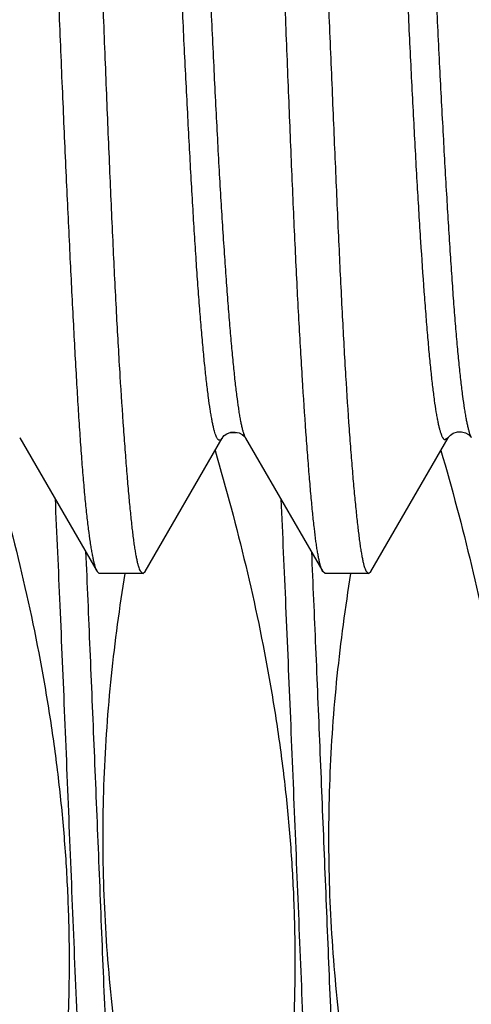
# Model space of a CAD drawing. Header units: inches. Extents: x 0 to 22, y 0 to 17.
# Tile 13 of 98: x 2.4402 to 2.4958, y 9.708 to 9.8292. Entities that reach past the tile are written whole.
import ezdxf

# ---------------------------------------------------------------- set-up
doc = ezdxf.new("R2010")
doc.units = ezdxf.units.IN
doc.header["$LTSCALE"] = 1.21
doc.header["$MEASUREMENT"] = 0
doc.layers.get('0').update_dxf_attribs({"linetype": 'CONTINUOUS'})
doc.layers.add('DIMENSIONS', color=7, linetype='CONTINUOUS')
doc.styles.get("Standard").update_dxf_attribs({"font": 'txt', "width": 0.8})
doc.dimstyles.new('DIMSTYLE_1', dxfattribs={"dimtxt": 0.125, "dimasz": 0.18, "dimexe": 0.125, "dimexo": 0.0625, "dimgap": 0.03125, "dimtad": 0, "dimtih": 1, "dimtoh": 1, "dimzin": 4, "dimdsep": 46, "dimtxsty": 'STANDARD', "dimblk": '_FILLED', "dimblk1": '_FILLED', "dimblk2": '_FILLED', "dimcen": 0.09, "dimadec": 0, "dimazin": 0, "dimtp": 0.01, "dimtm": 0.01, "dimtfac": 1, "dimtofl": 0, "dimtmove": 0, "dimatfit": 3, "dimldrblk": '_FILLED', "dimfxl": 1, "dimtolj": 1, "dimtzin": 4, "dimarcsym": 0})

# ---------------------------------------------------------------- blocks, each defined once
blk = doc.blocks.new('*D36')
at = {"layer": 'DIMENSIONS', "color": 2, "linetype": 'CONTINUOUS'}
for p, q in [((2.8103175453, 9.7619729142), (2.8103175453, 12.026674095)), ((2.6601298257, 9.5710982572), (2.8103175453, 9.7619729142)), ((2.6601298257, 9.241530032), (2.6601298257, 9.5710982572))]:
    blk.add_line(p, q, dxfattribs=at)
at = {"layer": 'DIMENSIONS', "color": 2, "linetype": 'CONTINUOUS', "insert": (2.7478175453, 12.089174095), "char_height": 0.125, "width": 1.025, "attachment_point": 1, "rotation": 90, "line_spacing_factor": 0.9}
blk.add_mtext('.44{\\Ftxt.shx;\\W1.000000;\\H0.125000; }[11.1]', dxfattribs=at)
blk = doc.blocks.new('_FILLED')
at = {"color": 0, "linetype": 'BYBLOCK'}
blk.add_solid([(0, 0), (-1, 0.1736111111), (-1, -0.1736111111)], dxfattribs=at)

msp = doc.modelspace()

# ---------------------------------------------------------------- linework, layer by layer
at = {"color": 7, "linetype": 'CONTINUOUS'}
for p, q in [((2.4402056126, 9.7777156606), (2.4402242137, 9.7776825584)), ((2.4402242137, 9.7776825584), (2.4497435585, 9.7612369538)), ((2.4556224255, 9.761266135), (2.4651194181, 9.77767433)), ((2.4651172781, 9.7776888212), (2.4651205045, 9.7776946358)), ((2.4661521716, 9.778376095), (2.4668758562, 9.778376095)), ((2.4679603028, 9.777701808), (2.4679682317, 9.7776884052)), ((2.4679745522, 9.7776775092), (2.477473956, 9.7612620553)), ((2.4833826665, 9.7612605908), (2.4928964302, 9.7776952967)), ((2.4929119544, 9.7777227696), (2.4928964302, 9.7776952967)), ((2.4957515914, 9.7777317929), (2.4957563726, 9.7777235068)), ((2.4499987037, 9.7610144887), (2.4497435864, 9.7612369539)), ((2.4553319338, 9.7610144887), (2.4499987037, 9.7610144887)), ((2.4550089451, 9.7613323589), (2.4553319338, 9.7610144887)), ((2.4553319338, 9.7610144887), (2.4556225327, 9.7612661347)), ((2.4777622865, 9.7610144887), (2.4774737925, 9.7612620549)), ((2.4831003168, 9.7610144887), (2.4777622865, 9.7610144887)), ((2.4827854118, 9.761332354), (2.4831003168, 9.7610144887)), ((2.4831003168, 9.7610144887), (2.4833827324, 9.7612605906))]:
    msp.add_line(p, q, dxfattribs=at)
at = {"color": 9, "linetype": 'CONTINUOUS'}
msp.add_line((2.4928964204, 9.7776952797), (2.4925064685, 9.7774397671), dxfattribs=at)
at = {"color": 7, "linetype": 'CONTINUOUS'}
for points in [[(2.4651205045, 9.7776946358), (2.4651229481, 9.7776988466), (2.4651840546, 9.7777872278), (2.4653551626, 9.7779692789), (2.4656934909, 9.778206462), (2.466183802, 9.7783877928), (2.4667003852, 9.778418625), (2.4671892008, 9.7783001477), (2.4675730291, 9.778093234), (2.4678130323, 9.7778878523), (2.4679315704, 9.7777452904), (2.4679603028, 9.777701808)], [(2.4929167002, 9.7777200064), (2.4929232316, 9.7777312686), (2.492992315, 9.7778289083), (2.4931782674, 9.7780200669)], [(2.4931782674, 9.7780200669), (2.4935375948, 9.7782591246), (2.4940425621, 9.7784278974), (2.4945606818, 9.7784391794), (2.4950422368, 9.7783041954), (2.4954061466, 9.7780933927), (2.4956255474, 9.7778961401), (2.4957285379, 9.7777677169), (2.4957515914, 9.7777317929)]]:
    msp.add_lwpolyline(points, dxfattribs=at)
at = {"color": 9, "linetype": 'CONTINUOUS'}
for points, knots in [([(2.4540936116, 9.9943208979), (2.4541108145, 9.9943506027), (2.4541448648, 9.9944050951), (2.4541995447, 9.9944766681), (2.4542542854, 9.9945322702), (2.4543093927, 9.9945718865), (2.4543653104, 9.9945951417), (2.4544219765, 9.9946010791), (2.4544782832, 9.9945892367), (2.4545333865, 9.9945604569), (2.4545875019, 9.9945156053), (2.4546410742, 9.9944549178), (2.4546943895, 9.9943783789), (2.4547699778, 9.9942468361), (2.4548618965, 9.9940402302), (2.4549667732, 9.9937425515), (2.4550719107, 9.9933813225), (2.4551773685, 9.9929566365), (2.4552831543, 9.9924685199), (2.4553893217, 9.9919171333), (2.4554959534, 9.9913026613), (2.4556452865, 9.9903585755), (2.4558310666, 9.9890207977), (2.4560477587, 9.9872264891), (2.4562658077, 9.9851838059), (2.4564844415, 9.9828980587), (2.4567036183, 9.9803765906), (2.4569226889, 9.9776266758), (2.4571383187, 9.9746559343), (2.4573525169, 9.9714734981), (2.4575678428, 9.9680893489), (2.4577847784, 9.9645121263), (2.4580807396, 9.9593768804), (2.4583636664, 9.9540082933), (2.4586446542, 9.9484186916), (2.4588626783, 9.9439927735), (2.4590800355, 9.9394238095), (2.4592953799, 9.9347226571), (2.4595114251, 9.9299026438), (2.4597292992, 9.9249777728), (2.4599493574, 9.9199607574), (2.4601692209, 9.9148634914), (2.4603884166, 9.9096977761), (2.4606067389, 9.9044756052), (2.4608232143, 9.899209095), (2.4611094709, 9.8921343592), (2.4614615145, 9.8832747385), (2.4618147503, 9.8744262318), (2.4621027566, 9.867386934), (2.462392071, 9.8604681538), (2.4626874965, 9.8536343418), (2.4629857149, 9.8469012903), (2.4632067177, 9.8419836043), (2.463425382, 9.8371713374), (2.4637085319, 9.83099932), (2.4639892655, 9.825005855), (2.4642750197, 9.8192055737), (2.4644865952, 9.8150889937), (2.4647003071, 9.8111436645), (2.4649825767, 9.8062541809), (2.4652760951, 9.8016250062), (2.4655819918, 9.797267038), (2.4658034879, 9.7943138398), (2.4660230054, 9.7915814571), (2.4662390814, 9.7890763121), (2.4664521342, 9.7868038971), (2.4666629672, 9.7847685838), (2.4668726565, 9.7829743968), (2.4670538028, 9.781632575), (2.4672015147, 9.780683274), (2.4673079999, 9.7800644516), (2.4674149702, 9.7795089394), (2.4675224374, 9.7790173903), (2.4676302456, 9.7785905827), (2.4677382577, 9.7782291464), (2.4678463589, 9.7779335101), (2.4679266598, 9.7777618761), (2.4679682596, 9.7776885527)], [0, 0, 0, 0, 0.0004721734, 0.0008827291, 0.00123664, 0.0015417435, 0.0018103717, 0.0020603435, 0.0023133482, 0.00259027, 0.0029072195, 0.0032750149, 0.0037005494, 0.0041882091, 0.0053599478, 0.0068042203, 0.0085273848, 0.0105328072, 0.0128222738, 0.0153966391, 0.0182560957, 0.021400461, 0.0285439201, 0.0368326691, 0.0462602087, 0.0568005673, 0.0684168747, 0.081074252, 0.0947460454, 0.1093876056, 0.1249485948, 0.1413901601, 0.1586837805, 0.1957026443, 0.2153388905, 0.2356676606, 0.2566563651, 0.2782574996, 0.3004013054, 0.3230237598, 0.3460669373, 0.3694783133, 0.3932034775, 0.4171869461, 0.4413736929, 0.4657071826, 0.5145818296, 0.56333679, 0.5875181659, 0.6114906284, 0.6585899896, 0.6816071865, 0.7041967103, 0.7263026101, 0.7478697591, 0.7891840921, 0.8088349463, 0.8277512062, 0.8458836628, 0.8631836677, 0.8951195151, 0.9096864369, 0.9232762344, 0.935855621, 0.9473921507, 0.9578630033, 0.9672501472, 0.9755377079, 0.9827098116, 0.985873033, 0.988752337, 0.9913465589, 0.9936540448, 0.9956725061, 0.9974006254, 0.9988403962, 1, 1, 1, 1]), ([(2.4925064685, 9.7774397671), (2.4924668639, 9.7774560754), (2.4924101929, 9.7774997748), (2.4923448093, 9.7775748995), (2.4922922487, 9.7776502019), (2.4922398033, 9.7777403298), (2.4921657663, 9.7778887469), (2.492075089, 9.7781134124), (2.49197095, 9.7784298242), (2.4918665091, 9.7788063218), (2.4917617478, 9.7792429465), (2.4916567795, 9.7797398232), (2.4915517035, 9.7802970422), (2.4914049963, 9.7811598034), (2.491224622, 9.7823899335), (2.4910157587, 9.7840471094), (2.4908063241, 9.7859417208), (2.4905968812, 9.7880687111), (2.4903879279, 9.7904211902), (2.4901792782, 9.7929909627), (2.489889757, 9.7968278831), (2.4895297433, 9.8021108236), (2.4891093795, 9.8090037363), (2.4886911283, 9.8165939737), (2.4883522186, 9.8233292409), (2.4880776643, 9.8290199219), (2.487793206, 9.8350608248), (2.4874400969, 9.842883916), (2.4870171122, 9.8525448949), (2.4865932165, 9.8625059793), (2.4861724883, 9.8726792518), (2.4858289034, 9.881249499), (2.4855532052, 9.8881436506), (2.4852757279, 9.8950246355), (2.4849249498, 9.9035541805), (2.4844989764, 9.9136504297), (2.4840736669, 9.9234968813), (2.483718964, 9.9315060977), (2.4834377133, 9.9377223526), (2.4831661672, 9.9436259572), (2.4828307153, 9.9506597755), (2.4824147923, 9.9586401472), (2.4820502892, 9.9648864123), (2.4817559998, 9.9695342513), (2.4815424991, 9.9727410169), (2.4813305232, 9.9757512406), (2.4811201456, 9.9785584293), (2.4809119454, 9.9811561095), (2.4807059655, 9.9835381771), (2.4805018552, 9.9856999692), (2.4802967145, 9.9876367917), (2.4800902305, 9.9893432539), (2.4798839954, 9.9908139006), (2.4797029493, 9.9918883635), (2.4795532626, 9.9926257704), (2.4794465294, 9.9930886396), (2.4793397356, 9.993490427), (2.4792330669, 9.993831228), (2.4791266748, 9.9941111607), (2.4790481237, 9.9942741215), (2.4790076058, 9.9943440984)], [0, 0, 0, 0, 0.0005904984, 0.0009555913, 0.0013752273, 0.0018532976, 0.0023924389, 0.0036604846, 0.0051890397, 0.0069830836, 0.0090455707, 0.0113786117, 0.0139838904, 0.0168627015, 0.0234435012, 0.0311226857, 0.0398895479, 0.049722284, 0.0605882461, 0.0724498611, 0.0852674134, 0.1136370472, 0.1454523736, 0.1804742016, 0.2184399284, 0.2384270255, 0.2590214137, 0.301816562, 0.3463917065, 0.3923424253, 0.4392717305, 0.4867678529, 0.5105931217, 0.5343955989, 0.581711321, 0.6282871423, 0.6737138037, 0.7175883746, 0.7388163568, 0.7595033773, 0.7990659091, 0.835899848, 0.8696755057, 0.8853273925, 0.9001066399, 0.9139841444, 0.9269312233, 0.9389170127, 0.9499123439, 0.9598944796, 0.9688531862, 0.976763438, 0.9835914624, 0.9893257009, 0.9917819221, 0.9939643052, 0.9958736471, 0.9975123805, 0.9988851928, 1, 1, 1, 1]), ([(2.4818819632, 9.994368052), (2.4818987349, 9.9943970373), (2.4819319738, 9.9944501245), (2.4819856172, 9.9945195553), (2.4820395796, 9.9945729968), (2.4820942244, 9.9946103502), (2.4821500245, 9.9946310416), (2.4822067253, 9.994633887), (2.4822630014, 9.9946185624), (2.4823181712, 9.9945860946), (2.4823726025, 9.9945372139), (2.4824267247, 9.9944720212), (2.4824807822, 9.9943904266), (2.4825576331, 9.9942508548), (2.48265135, 9.9940329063), (2.4827586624, 9.9937202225), (2.4828664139, 9.9933423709), (2.4829745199, 9.9928999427), (2.4830829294, 9.9923934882), (2.4831916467, 9.9918236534), (2.4833007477, 9.9911909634), (2.4834098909, 9.9904956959), (2.4835187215, 9.9897379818), (2.4836680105, 9.9886048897), (2.4838511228, 9.9870375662), (2.4840670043, 9.9849793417), (2.4842838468, 9.982688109), (2.4844993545, 9.9801664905), (2.4847123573, 9.977417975), (2.4850047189, 9.973316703), (2.4852864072, 9.9689324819), (2.4855645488, 9.9642765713), (2.4858605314, 9.9591169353), (2.4862338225, 9.9522476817), (2.4865947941, 9.9451151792), (2.4868821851, 9.9391142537), (2.487173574, 9.9327750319), (2.4875283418, 9.9245888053), (2.4878743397, 9.9162472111), (2.4881554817, 9.9094119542), (2.4884439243, 9.902426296), (2.4888118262, 9.8936170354), (2.4892561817, 9.8830127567), (2.4896945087, 9.872437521), (2.4901183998, 9.8619916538), (2.4905372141, 9.8517746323), (2.490960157, 9.8418853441), (2.4913959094, 9.8324220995), (2.4918371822, 9.8234773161), (2.4922761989, 9.8151353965), (2.4927060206, 9.8074704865), (2.493069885, 9.8015385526), (2.4933641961, 9.7971828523), (2.4935788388, 9.7942267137), (2.4937945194, 9.7914905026), (2.4940110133, 9.7889835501), (2.4942278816, 9.7867145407), (2.4944446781, 9.7846898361), (2.4946608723, 9.7829130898), (2.4948469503, 9.7815893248), (2.4949974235, 9.7806562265), (2.4951050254, 9.780050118), (2.4952123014, 9.7795071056), (2.4953192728, 9.7790272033), (2.495425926, 9.7786104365), (2.4955322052, 9.7782567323), (2.4956380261, 9.7779660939), (2.495716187, 9.777796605), (2.4957565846, 9.7777237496)], [0, 0, 0, 0, 0.0004606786, 0.0008604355, 0.0012045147, 0.0015013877, 0.0017644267, 0.0020128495, 0.0022694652, 0.0025552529, 0.0028857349, 0.0032711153, 0.003717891, 0.0042302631, 0.0054611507, 0.0069751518, 0.0087759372, 0.0108642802, 0.013239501, 0.0159000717, 0.0188441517, 0.0220712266, 0.0255813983, 0.0293744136, 0.0377931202, 0.0472880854, 0.0578434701, 0.0694529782, 0.0821029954, 0.0957667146, 0.1260154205, 0.1425385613, 0.1599303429, 0.1971110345, 0.237175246, 0.2581745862, 0.2797578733, 0.3244733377, 0.3708946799, 0.3946084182, 0.4185826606, 0.467075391, 0.5158994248, 0.5645893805, 0.6126794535, 0.6597171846, 0.7052587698, 0.7488465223, 0.7900368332, 0.8284579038, 0.8637614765, 0.8956452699, 0.9102137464, 0.9238174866, 0.9364184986, 0.9479711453, 0.9584325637, 0.9677740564, 0.9759825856, 0.9830538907, 0.9861618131, 0.9889842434, 0.9915218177, 0.9937756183, 0.9957472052, 0.9974387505, 0.9988539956, 1, 1, 1, 1]), ([(2.465119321, 9.7776741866), (2.4651023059, 9.7776447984), (2.4650686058, 9.7775908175), (2.4650145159, 9.7775197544), (2.4649603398, 9.7774642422), (2.4649058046, 9.7774242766), (2.4648505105, 9.7774001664), (2.4647944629, 9.7773927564), (2.4647386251, 9.7774025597), (2.4646838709, 9.7774288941), (2.4646301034, 9.7774709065), (2.464576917, 9.7775283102), (2.4645240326, 9.7776010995), (2.4644491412, 9.777726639), (2.4643582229, 9.7779247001), (2.464254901, 9.7782108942), (2.4641518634, 9.7785588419), (2.4640488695, 9.7789681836), (2.4639457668, 9.7794385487), (2.4638423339, 9.7799694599), (2.4637384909, 9.7805605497), (2.4635932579, 9.7814673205), (2.4634127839, 9.7827499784), (2.4632018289, 9.7844677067), (2.4629888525, 9.7864212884), (2.4627736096, 9.7886086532), (2.462557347, 9.7910262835), (2.4623419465, 9.7936684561), (2.4621278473, 9.7965276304), (2.4619152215, 9.7995952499), (2.4617036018, 9.8028625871), (2.461493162, 9.8063210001), (2.4612836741, 9.8099617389), (2.4610739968, 9.8137759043), (2.4607879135, 9.8191831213), (2.4605056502, 9.8247935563), (2.460225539, 9.8305960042), (2.4599357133, 9.836745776), (2.4595758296, 9.8447051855), (2.4591525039, 9.8545270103), (2.4587301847, 9.8646392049), (2.4583055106, 9.8749466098), (2.4578823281, 9.8853557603), (2.4574599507, 9.8957712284), (2.4570376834, 9.906094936), (2.4566147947, 9.9162302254), (2.456257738, 9.9245161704), (2.455969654, 9.9309827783), (2.4557545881, 9.935686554), (2.4555394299, 9.9402771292), (2.4552593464, 9.9461393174), (2.4549152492, 9.9531008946), (2.4544999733, 9.9609657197), (2.4541430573, 9.9670907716), (2.4538517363, 9.9716203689), (2.4536383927, 9.9747250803), (2.4534240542, 9.9776266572), (2.4532089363, 9.9803196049), (2.4529934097, 9.9827978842), (2.4527787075, 9.9850549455), (2.4525659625, 9.9870839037), (2.4523560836, 9.9888784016), (2.4521489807, 9.9904327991), (2.4519708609, 9.9915747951), (2.4518259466, 9.9923638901), (2.4517228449, 9.9928628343), (2.4516195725, 9.9932990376), (2.4515450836, 9.9935674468), (2.4515069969, 9.9936908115)], [0, 0, 0, 0, 0.0004685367, 0.0008769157, 0.001229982, 0.0015352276, 0.0018042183, 0.002053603, 0.0023038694, 0.0025752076, 0.0028836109, 0.0032400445, 0.0036515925, 0.0041228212, 0.0052549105, 0.006651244, 0.00831861, 0.0102594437, 0.0124740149, 0.0149616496, 0.0177218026, 0.0207539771, 0.0276317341, 0.0355918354, 0.0446312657, 0.0547449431, 0.0659169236, 0.0781208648, 0.0913204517, 0.1054760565, 0.1205471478, 0.1364952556, 0.1532810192, 0.1708625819, 0.1891999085, 0.2279903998, 0.2483692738, 0.2693513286, 0.3129348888, 0.3582998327, 0.4049918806, 0.4525776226, 0.5006349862, 0.5487288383, 0.5964012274, 0.6431935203, 0.6886902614, 0.7108310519, 0.7325038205, 0.7536575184, 0.7742381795, 0.8134785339, 0.849825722, 0.8829025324, 0.8981304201, 0.9124509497, 0.9258400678, 0.9382732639, 0.9497244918, 0.9601624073, 0.9695548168, 0.9778716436, 0.9850895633, 0.9911898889, 0.9938160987, 0.9961583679, 0.9982186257, 1, 1, 1, 1]), ([(2.4445542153, 9.7702315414), (2.4447547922, 9.7658421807), (2.445151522, 9.7568531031), (2.4457299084, 9.7431336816), (2.4463085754, 9.7290264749), (2.4468873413, 9.7147771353), (2.4474660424, 9.7006337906), (2.4479528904, 9.6890257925), (2.4483451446, 9.6799769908), (2.4486362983, 9.6734379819), (2.4489273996, 9.6671056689), (2.4492184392, 9.6610076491), (2.4495094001, 9.6551704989), (2.4498002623, 9.6496196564), (2.4500909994, 9.6443793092), (2.4503815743, 9.639472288), (2.4506719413, 9.634919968), (2.4509620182, 9.6307421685), (2.4512517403, 9.6269570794), (2.4515001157, 9.6240565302), (2.4517007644, 9.6219449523), (2.4518462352, 9.620521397), (2.4519916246, 9.6192071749), (2.4521369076, 9.6180037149), (2.4522820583, 9.6169123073), (2.4524270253, 9.6159341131), (2.4525717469, 9.6150701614), (2.452716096, 9.6143212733), (2.4528599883, 9.6136881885), (2.4529852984, 9.6132346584), (2.4530878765, 9.612931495), (2.4531602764, 9.6127466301), (2.4532325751, 9.6125909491), (2.4533048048, 9.6124643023), (2.4533772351, 9.6123664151), (2.4534503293, 9.6122968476), (2.4535155, 9.6122619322), (2.4535665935, 9.6122516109), (2.4536169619, 9.6122517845), (2.4536826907, 9.6122735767), (2.4537413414, 9.6123179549), (2.4537877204, 9.6123655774), (2.4538387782, 9.6124284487), (2.4538731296, 9.6124821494), (2.4538953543, 9.6125205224)], [0, 0, 0, 0, 0.0829525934, 0.1698685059, 0.2592370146, 0.3495044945, 0.4391015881, 0.526470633, 0.5688428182, 0.6100930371, 0.6500419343, 0.688515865, 0.7253476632, 0.760377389, 0.793453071, 0.8244313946, 0.8531783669, 0.8795699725, 0.9034928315, 0.9248448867, 0.9345282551, 0.9435363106, 0.9518596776, 0.9594902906, 0.9664207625, 0.9726450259, 0.9781582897, 0.9829572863, 0.9870412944, 0.9904127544, 0.9918341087, 0.9930817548, 0.994159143, 0.9950719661, 0.9958299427, 0.9964502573, 0.9969642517, 0.997198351, 0.9974279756, 0.997908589, 0.998472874, 0.9988005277, 0.9991628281, 1, 1, 1, 1]), ([(2.4723342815, 9.7701644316), (2.4725347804, 9.7657752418), (2.4729313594, 9.7567870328), (2.4735095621, 9.743069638), (2.4740880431, 9.7289658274), (2.4746666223, 9.7147210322), (2.4752451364, 9.7005831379), (2.4757318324, 9.6889801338), (2.4761239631, 9.6799355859), (2.4764150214, 9.6733998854), (2.4767060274, 9.6670709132), (2.4769969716, 9.6609762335), (2.4772878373, 9.6551423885), (2.4775786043, 9.6495947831), (2.477869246, 9.6443575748), (2.4781597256, 9.6394535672), (2.4784499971, 9.6349041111), (2.4787399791, 9.6307290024), (2.4790296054, 9.626946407), (2.4792779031, 9.6240477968), (2.4794784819, 9.6219376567), (2.47962391, 9.6205150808), (2.4797692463, 9.6192017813), (2.4799144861, 9.61799917), (2.4800595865, 9.6169085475), (2.4802045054, 9.615931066), (2.4803491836, 9.6150677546), (2.4804934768, 9.6143194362), (2.4806373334, 9.6136868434), (2.4807625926, 9.6132336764), (2.4808651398, 9.6129307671), (2.4809375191, 9.6127460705), (2.4810097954, 9.6125905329), (2.4810819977, 9.6124640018), (2.4811544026, 9.6123662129), (2.4812274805, 9.6122967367), (2.4812926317, 9.6122618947), (2.4813437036, 9.6122516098), (2.4813940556, 9.6122518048), (2.4814597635, 9.6122736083), (2.4815183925, 9.6123179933), (2.4815647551, 9.6123656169), (2.4816157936, 9.6124284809), (2.481650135, 9.612482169), (2.4816723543, 9.6125205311)], [0, 0, 0, 0, 0.0829843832, 0.169923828, 0.259308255, 0.3495847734, 0.4391848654, 0.5265518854, 0.5689214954, 0.6101682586, 0.6501129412, 0.6885820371, 0.7254085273, 0.7604326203, 0.7935024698, 0.8244748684, 0.8532159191, 0.879601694, 0.9035189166, 0.9248656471, 0.9345466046, 0.9435521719, 0.9518733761, 0.9595017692, 0.9664302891, 0.9726526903, 0.9781642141, 0.9829617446, 0.9870442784, 0.990414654, 0.9918354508, 0.9930825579, 0.9941595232, 0.9950720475, 0.9958297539, 0.9964498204, 0.9969636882, 0.9971977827, 0.9974274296, 0.9979081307, 0.9984725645, 0.9988003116, 0.9991627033, 1, 1, 1, 1]), ([(2.4483107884, 9.7637278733), (2.4484890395, 9.7597040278), (2.4488425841, 9.751512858), (2.4493614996, 9.7390688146), (2.4498805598, 9.7263705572), (2.4503996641, 9.7135954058), (2.4509187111, 9.7009217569), (2.4514375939, 9.6885265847), (2.4519561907, 9.676582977), (2.4524743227, 9.6652576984), (2.4529918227, 9.6547088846), (2.4534336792, 9.6464719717), (2.45379102, 9.6403804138), (2.4540513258, 9.6362227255), (2.4543114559, 9.6323607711), (2.4545713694, 9.6288080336), (2.4548309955, 9.6255769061), (2.4550901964, 9.6226786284), (2.4553488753, 9.6201232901), (2.4555721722, 9.6182132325), (2.4557534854, 9.6168638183), (2.4558834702, 9.6159866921), (2.4560132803, 9.6152011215), (2.4561428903, 9.6145077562), (2.45627217, 9.6139070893), (2.4564010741, 9.6133995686), (2.4565133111, 9.613036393), (2.4566050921, 9.6127939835), (2.4566512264, 9.6126887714), (2.4566745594, 9.6126403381)], [0, 0, 0, 0, 0.0798073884, 0.1624523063, 0.2467827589, 0.3316230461, 0.4157903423, 0.4981112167, 0.5774382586, 0.6526659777, 0.7227467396, 0.7867052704, 0.8161073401, 0.8436532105, 0.8692475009, 0.8928018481, 0.9142354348, 0.9334753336, 0.9504569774, 0.9651248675, 0.9715766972, 0.9774341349, 0.9826935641, 0.9873522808, 0.9914093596, 0.9948655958, 0.9977253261, 0.9989347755, 1, 1, 1, 1]), ([(2.4760898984, 9.7636802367), (2.4762640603, 9.7597479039), (2.4766096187, 9.7517451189), (2.4771170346, 9.7395878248), (2.4776245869, 9.7271806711), (2.4781321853, 9.7146892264), (2.4786397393, 9.7022801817), (2.4791471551, 9.6901191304), (2.4796543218, 9.6783683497), (2.4801611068, 9.6671846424), (2.4806672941, 9.656717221), (2.4811726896, 9.6471057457), (2.4816057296, 9.6396911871), (2.4819565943, 9.6342830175), (2.4822108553, 9.6306511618), (2.4824648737, 9.6273204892), (2.4827185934, 9.6243020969), (2.4829718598, 9.6216060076), (2.483224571, 9.6192411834), (2.4834429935, 9.6174821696), (2.4836205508, 9.6162470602), (2.4837475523, 9.6154503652), (2.4838743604, 9.6147415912), (2.4840009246, 9.6141212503), (2.4841271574, 9.6135898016), (2.4842187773, 9.6132672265), (2.4842657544, 9.6131214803)], [0, 0, 0, 0, 0.0782838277, 0.1593094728, 0.2419975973, 0.3252465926, 0.4079472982, 0.4889979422, 0.5673188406, 0.6418670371, 0.7116501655, 0.775740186, 0.8332857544, 0.8593625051, 0.8835248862, 0.9056933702, 0.925795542, 0.9437663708, 0.9595487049, 0.9730941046, 0.9790157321, 0.9843646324, 0.9891382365, 0.9933348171, 0.996954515, 1, 1, 1, 1])]:
    msp.add_open_spline(points, degree=3, knots=knots, dxfattribs=at)
at = {"color": 7, "linetype": 'CONTINUOUS'}
for points, knots in [([(2.4497435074, 9.7612369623), (2.4497252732, 9.7612685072), (2.4496891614, 9.7613378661), (2.4496170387, 9.7615002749), (2.4495284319, 9.7617479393), (2.4494260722, 9.7620982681), (2.4493225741, 9.76251738), (2.4492179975, 9.7630051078), (2.4491124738, 9.7635612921), (2.4490060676, 9.7641856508), (2.4488564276, 9.7651525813), (2.448670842, 9.7665294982), (2.4484553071, 9.7683816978), (2.4482398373, 9.7704960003), (2.4480269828, 9.7728678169), (2.4478190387, 9.7754919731), (2.4476160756, 9.7783626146), (2.447416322, 9.7814733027), (2.4472172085, 9.7848170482), (2.4470174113, 9.7883864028), (2.4467411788, 9.7935729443), (2.4463910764, 9.8005563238), (2.4459670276, 9.8094919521), (2.4455337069, 9.8191093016), (2.4451788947, 9.8275122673), (2.4449029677, 9.8345110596), (2.4446993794, 9.8399403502), (2.4444988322, 9.8454724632), (2.4442310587, 9.8530182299), (2.4438960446, 9.8626130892), (2.443485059, 9.8742616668), (2.4432023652, 9.8820852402), (2.4430588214, 9.8860144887)], [0, 0, 0, 0, 0.0008741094, 0.0018739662, 0.0042613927, 0.0071769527, 0.0106273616, 0.0146155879, 0.0191423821, 0.0242074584, 0.0298094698, 0.0426148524, 0.0575359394, 0.0745427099, 0.0935990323, 0.1146642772, 0.1376936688, 0.1626381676, 0.1894442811, 0.2180533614, 0.2484023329, 0.314047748, 0.3857975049, 0.4630127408, 0.5450056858, 0.5875672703, 0.6310469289, 0.6753480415, 0.7203720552, 0.812186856, 0.9056728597, 1, 1, 1, 1]), ([(2.4483962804, 9.8860144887), (2.448529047, 9.882115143), (2.4487938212, 9.8743507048), (2.4492014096, 9.8627896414), (2.4496213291, 9.8514328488), (2.4499814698, 9.8421418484), (2.4502697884, 9.8348855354), (2.4504816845, 9.8296035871), (2.4506889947, 9.8244453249), (2.4509544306, 9.8178473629), (2.4512786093, 9.8099914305), (2.4516762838, 9.8010821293), (2.4520840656, 9.7929184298), (2.4525031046, 9.785571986), (2.4528700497, 9.7799914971), (2.4531653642, 9.7759835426), (2.4533750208, 9.7733349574), (2.4535793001, 9.77093354), (2.4537789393, 9.7687845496), (2.4539765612, 9.7668927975), (2.4541469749, 9.7654797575), (2.454285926, 9.7644815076), (2.4543859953, 9.7638319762), (2.4544865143, 9.7632494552), (2.4545875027, 9.7627342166), (2.4546889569, 9.7622864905), (2.4547908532, 9.7619063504), (2.454893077, 9.7615938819), (2.4549692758, 9.7614111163), (2.4550089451, 9.7613323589)], [0, 0, 0, 0, 0.0936853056, 0.1865479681, 0.2777764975, 0.3665706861, 0.4098108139, 0.4521524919, 0.4935027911, 0.5337709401, 0.610710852, 0.6822997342, 0.7479133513, 0.8069806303, 0.8589874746, 0.8821990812, 0.9034800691, 0.9227838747, 0.940069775, 0.9553029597, 0.9684546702, 0.9742429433, 0.979503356, 0.9842345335, 0.9884362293, 0.9921092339, 0.9952560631, 0.9978825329, 1, 1, 1, 1]), ([(2.4774739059, 9.7612620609), (2.477433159, 9.7613325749), (2.4773552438, 9.7614999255), (2.477251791, 9.7617904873), (2.4771490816, 9.7621494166), (2.4770474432, 9.7625766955), (2.4769467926, 9.7630723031), (2.4768468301, 9.7636360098), (2.476747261, 9.7642675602), (2.4766085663, 9.7652435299), (2.4764380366, 9.7666309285), (2.4762395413, 9.768494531), (2.4760383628, 9.7706188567), (2.4758338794, 9.7729992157), (2.475625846, 9.7756303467), (2.475332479, 9.7796219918), (2.4750471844, 9.783927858), (2.474767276, 9.7885379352), (2.4745517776, 9.7923249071), (2.4743394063, 9.7963199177), (2.4741329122, 9.800514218), (2.4739312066, 9.804898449), (2.473660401, 9.8110950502), (2.4733249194, 9.8192391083), (2.4729195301, 9.8294382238), (2.4725004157, 9.8401389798), (2.4721440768, 9.8493274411), (2.4718566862, 9.8568575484), (2.4716405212, 9.8626105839), (2.471427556, 9.8684156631), (2.4711509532, 9.8762226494), (2.4709514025, 9.8820933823), (2.4708185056, 9.8860144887)], [0, 0, 0, 0, 0.0019542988, 0.0044149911, 0.0073970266, 0.0109080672, 0.0149521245, 0.0195310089, 0.0246451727, 0.0302936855, 0.0431856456, 0.0581860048, 0.0752657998, 0.0943895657, 0.1155165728, 0.1386008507, 0.190433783, 0.2190681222, 0.2494309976, 0.2814553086, 0.3150702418, 0.3502019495, 0.3867734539, 0.4639099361, 0.5457978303, 0.6317116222, 0.7208894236, 0.7664561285, 0.8125407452, 0.8590405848, 0.9058524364, 1, 1, 1, 1]), ([(2.4761865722, 9.8860144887), (2.4763211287, 9.8821152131), (2.4765849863, 9.8743507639), (2.476982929, 9.8627894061), (2.4773908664, 9.8514322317), (2.4778111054, 9.8403789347), (2.4781721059, 9.8314021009), (2.4784610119, 9.8244448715), (2.4786728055, 9.819421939), (2.4788792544, 9.8145450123), (2.4791437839, 9.8083650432), (2.4794662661, 9.8010823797), (2.4798636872, 9.7929184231), (2.4802710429, 9.7855716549), (2.480631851, 9.7799909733), (2.4809282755, 9.7759831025), (2.481142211, 9.7733345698), (2.4813547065, 9.7709333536), (2.4815635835, 9.7687846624), (2.4817665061, 9.7668930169), (2.481938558, 9.7654799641), (2.4820771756, 9.7644816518), (2.4821763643, 9.7638321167), (2.4822754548, 9.7632495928), (2.4823745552, 9.7627343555), (2.4824737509, 9.7622866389), (2.4825731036, 9.7619065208), (2.4826726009, 9.7615940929), (2.4827467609, 9.7614112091), (2.4827854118, 9.761332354)], [0, 0, 0, 0, 0.0936870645, 0.1865514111, 0.2777814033, 0.3665768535, 0.4521601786, 0.4935116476, 0.5337812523, 0.5728804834, 0.6107236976, 0.6823136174, 0.7479265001, 0.8069917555, 0.8589971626, 0.8822094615, 0.9034929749, 0.9228016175, 0.9400933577, 0.9553308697, 0.9684845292, 0.9742727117, 0.9795322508, 0.9842616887, 0.9884606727, 0.9921298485, 0.9952715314, 0.9978912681, 1, 1, 1, 1]), ([(2.4364697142, 9.7761152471), (2.4378383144, 9.771432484), (2.4403633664, 9.7620030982), (2.4428621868, 9.7500568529), (2.4443892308, 9.7404178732), (2.4452816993, 9.7331523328), (2.4459067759, 9.7258588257), (2.4462541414, 9.7185467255), (2.4463184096, 9.7112266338), (2.4460996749, 9.7039095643), (2.4456034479, 9.6966061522), (2.4448400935, 9.6893259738), (2.4438238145, 9.6820768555), (2.4421543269, 9.6724618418), (2.4405755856, 9.6653109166), (2.4394035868, 9.6605752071)], [0, 0, 0, 0, 0.1249949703, 0.2499852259, 0.3124874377, 0.3749896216, 0.4374917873, 0.4999939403, 0.5624960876, 0.6249982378, 0.6875004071, 0.750002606, 0.8125048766, 0.8750071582, 1, 1, 1, 1]), ([(2.4642430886, 9.7761276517), (2.465612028, 9.7714444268), (2.4681377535, 9.7620141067), (2.4706373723, 9.7500666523), (2.4721649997, 9.7404266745), (2.4730578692, 9.7331603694), (2.4736833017, 9.7258660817), (2.4740309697, 9.7185531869), (2.47409548, 9.7112322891), (2.4738769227, 9.7039144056), (2.4733808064, 9.6966101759), (2.4726174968, 9.6893291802), (2.4716011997, 9.6820792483), (2.4699316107, 9.6724631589), (2.4683527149, 9.6653114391), (2.4671805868, 9.6605752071)], [0, 0, 0, 0, 0.1249949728, 0.2499852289, 0.3124874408, 0.3749896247, 0.4374917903, 0.4999939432, 0.5624960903, 0.6249982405, 0.6875004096, 0.7500026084, 0.8125048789, 0.8750071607, 1, 1, 1, 1]), ([(2.4920159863, 9.7761416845), (2.4933853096, 9.7714579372), (2.495911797, 9.7620265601), (2.4984123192, 9.7500777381), (2.4999406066, 9.7404366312), (2.5008339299, 9.7331694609), (2.501459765, 9.7258742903), (2.5018077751, 9.7185604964), (2.5018725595, 9.7112386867), (2.5016542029, 9.7039198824), (2.5011582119, 9.6966147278), (2.5003949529, 9.6893328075), (2.4993786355, 9.6820819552), (2.4977089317, 9.672464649), (2.4961298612, 9.6653120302), (2.4949575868, 9.6605752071)], [0, 0, 0, 0, 0.1249949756, 0.2499852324, 0.3124874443, 0.3749896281, 0.4374917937, 0.4999939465, 0.5624960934, 0.6249982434, 0.6875004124, 0.7500026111, 0.8125048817, 0.8750071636, 1, 1, 1, 1]), ([(2.461790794, 9.6605752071), (2.4605370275, 9.6646268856), (2.4581774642, 9.6727772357), (2.4551771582, 9.6851464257), (2.4532112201, 9.6955716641), (2.4520085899, 9.7039696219), (2.451301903, 9.7102935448), (2.4507993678, 9.7166369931), (2.4505072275, 9.7229936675), (2.4504288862, 9.729356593), (2.4505646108, 9.7357185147), (2.450911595, 9.742072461), (2.4516480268, 9.7505239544), (2.452496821, 9.7568337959), (2.4531798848, 9.7610194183)], [0, 0, 0, 0, 0.1249984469, 0.249994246, 0.3749872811, 0.4374898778, 0.4999925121, 0.5624951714, 0.6249978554, 0.687500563, 0.7500032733, 0.8125059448, 0.8750085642, 1, 1, 1, 1]), ([(2.489567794, 9.6605752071), (2.4883140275, 9.6646268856), (2.4859544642, 9.6727772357), (2.4829541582, 9.6851464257), (2.4809882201, 9.6955716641), (2.4797855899, 9.7039696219), (2.479078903, 9.7102935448), (2.4785763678, 9.7166369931), (2.4782842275, 9.7229936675), (2.4782058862, 9.729356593), (2.4783416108, 9.7357185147), (2.478688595, 9.742072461), (2.4794250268, 9.7505239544), (2.480273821, 9.7568337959), (2.4809568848, 9.7610194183)], [0, 0, 0, 0, 0.1249984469, 0.249994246, 0.3749872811, 0.4374898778, 0.4999925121, 0.5624951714, 0.6249978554, 0.687500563, 0.7500032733, 0.8125059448, 0.8750085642, 1, 1, 1, 1])]:
    msp.add_open_spline(points, degree=3, knots=knots, dxfattribs=at)

# ---------------------------------------------------------------- dimensions: what is measured, and where the dimension line sits
at = {"layer": 'DIMENSIONS', "color": 2, "linetype": 'CONTINUOUS'}
dim = msp.add_ordinate_dim(feature_location=(2.6601298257, 9.241530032), offset=(0.15018771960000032, 2.7851440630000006), dtype=0, origin=(2.2249959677, 9.107530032), dimstyle='DIMSTYLE_1', dxfattribs=at)
dim.commit()
dim.dimension.update_dxf_attribs({"geometry": '*D36', "text_midpoint": (2.8103175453, 12.601674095)})

doc.saveas('drawing.dxf')
